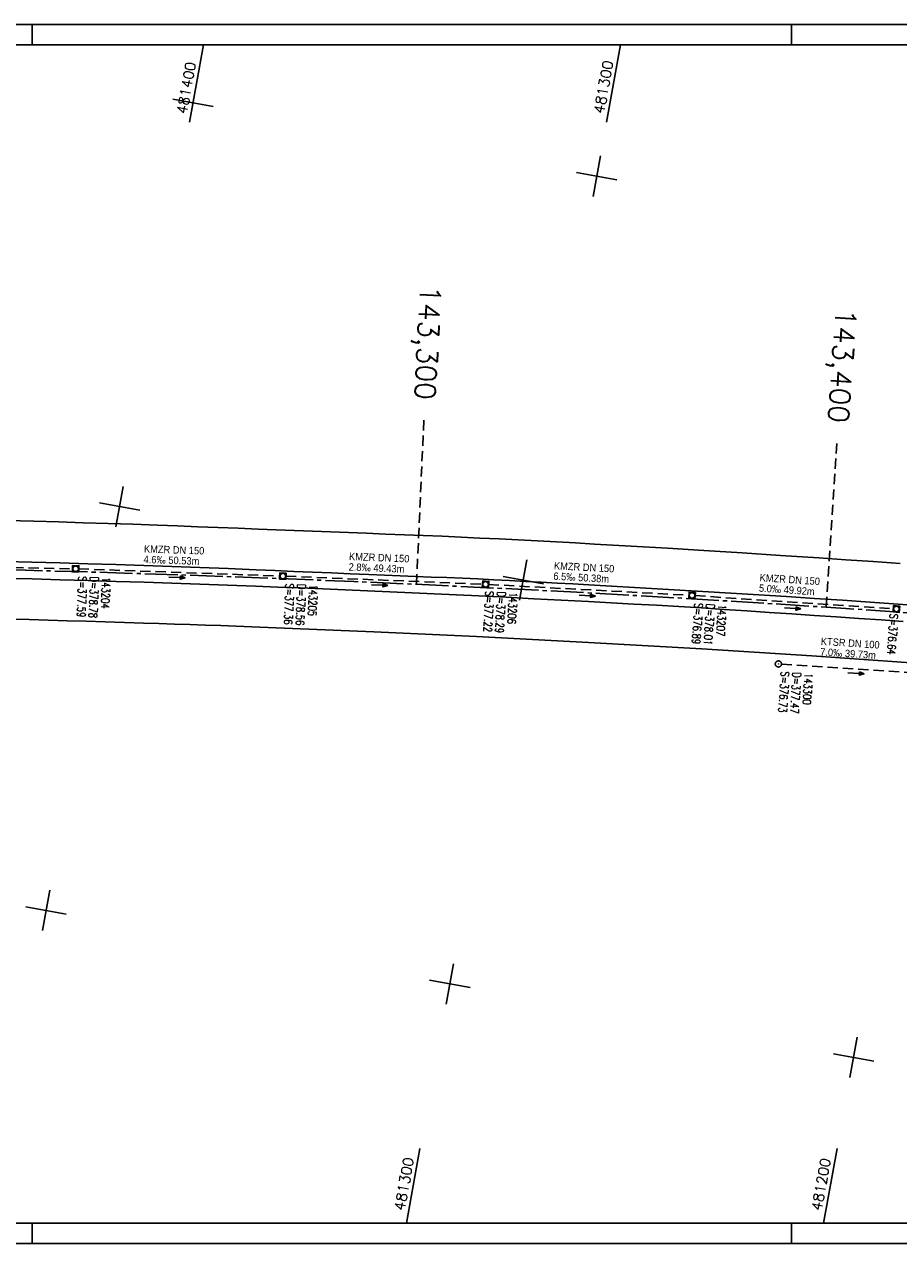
# Model space of a CAD drawing. Extents: x 4513916 to 4515051, y 5481959 to 5482256.
# Tile 3 of 5: x 4514494 to 4514707, y 5481959 to 5482256. Entities that reach past the tile are written whole.
import ezdxf
from ezdxf.enums import TextEntityAlignment as Align

# ---------------------------------------------------------------- set-up
doc = ezdxf.new("R2010")
doc.units = 0
doc.header["$LTSCALE"] = 10
doc.header["$MEASUREMENT"] = 0
for name, pattern in [('ACHSE', [5.5, 4, -0.5, 0.5, -0.5]), ('LT00', [0]), ('LT17', [0.15, 0.1, -0.05]), ('STRICHLINIE2', [0.375, 0.25, -0.125])]:
    doc.linetypes.add(name, pattern=pattern)
doc.layers.get('0').update_dxf_attribs({"linetype": 'LT00'})
for name, color, linetype in [('-BESCH', 7, 'STRICHLINIE2'), ('-BKAN012', 140, 'LT00'), ('-BSCH012', 5, 'LT00'), ('-Halt-Pfeil', 4, 'LT00'), ('A-TEXT-KILOMETER', 30, 'LT17'), ('AX-020', 250, 'ACHSE'), ('RAHMEN', 250, 'Continuous'), ('V_AFBR_BAB', 250, 'LT00'), ('V_KA_MULD', 182, 'LT00'), ('V_KA_PRUF', 182, 'LT00'), ('V_RASTER', 250, 'LT00')]:
    doc.layers.add(name, color=color, linetype=linetype)
doc.styles.add('Haltungsbeschriftung', font='arial.ttf', dxfattribs={"width": 0.75})
doc.styles.add('Kilometrierung', font='romans.shx')
doc.styles.add('schachtbeschriftung', font='romans.shx', dxfattribs={"width": 0.75, "height": 0.2})
doc.styles.get("Standard").update_dxf_attribs({"font": 'romans.shx', "width": 0.8})

# ---------------------------------------------------------------- blocks, each defined once
blk = doc.blocks.new('SYMB0003')
at = {"color": 0, "linetype": 'ByBlock'}
for p, q in [((-0.015712, 0), (0.010166, 0.012015)), ((0, -0.021257), (-0.015712, 0)), ((0.010166, 0.012015), (0, -0.021257))]:
    blk.add_line(p, q, dxfattribs=at)
for points in [[(-0.031395, 0.499013), (-0.093691, 0.491144), (-0.154509, 0.475528), (-0.21289, 0.452414), (-0.267913, 0.422164), (-0.318712, 0.385257), (-0.364484, 0.342274), (-0.404509, 0.293893), (-0.438154, 0.240877), (-0.464888, 0.184062), (-0.484292, 0.124345), (-0.496058, 0.062667), (-0.5, 0)], [(-0.5, 0), (-0.496058, -0.062667), (-0.484292, -0.124345), (-0.464888, -0.184062), (-0.438154, -0.240877), (-0.404509, -0.293893), (-0.364485, -0.342274), (-0.318712, -0.385257), (-0.267914, -0.422164), (-0.21289, -0.452414), (-0.154509, -0.475529), (-0.093691, -0.491144), (-0.031395, -0.499014), (0.031395, -0.499014)], [(0.5, 0), (0.496057, 0.062667), (0.484292, 0.124345), (0.464888, 0.184062), (0.438153, 0.240877), (0.404509, 0.293893), (0.364484, 0.342274), (0.318712, 0.385257), (0.267913, 0.422164), (0.21289, 0.452414), (0.154509, 0.475528), (0.093691, 0.491144), (0.031395, 0.499013), (-0.031395, 0.499013)], [(0.031395, -0.499014), (0.093691, -0.491144), (0.154509, -0.475529), (0.21289, -0.452414), (0.267914, -0.422164), (0.318712, -0.385257), (0.364485, -0.342274), (0.404509, -0.293893), (0.438154, -0.240877), (0.464889, -0.184062), (0.484292, -0.124345), (0.496058, -0.062667), (0.5, 0)]]:
    blk.add_lwpolyline(points, dxfattribs=at)
blk = doc.blocks.new('SYMB1210')
at = {"color": 0, "linetype": 'ByBlock'}
blk.add_line((0.018815, -0.179014), (0.055623, -0.17119), dxfattribs=at)
for points in [[(-0.2, -0.2), (-0.2, 0.2), (0.2, 0.2), (0.2, -0.2), (-0.2, -0.2)], [(0.018815, 0.179014), (-0.018815, 0.179014), (-0.055623, 0.17119), (-0.09, 0.155885), (-0.120444, 0.133766), (-0.145623, 0.105801), (-0.164438, 0.073213), (-0.176067, 0.037424), (-0.18, 0)], [(-0.18, 0), (-0.176067, -0.037424), (-0.164438, -0.073213), (-0.145623, -0.105801), (-0.120444, -0.133766), (-0.09, -0.155885), (-0.055623, -0.17119), (-0.018815, -0.179014), (0.018815, -0.179014)], [(0.18, 0), (0.176067, 0.037424), (0.164438, 0.073213), (0.145623, 0.105801), (0.120444, 0.133766), (0.09, 0.155885), (0.055623, 0.17119), (0.018815, 0.179014)], [(0.055623, -0.17119), (0.09, -0.155885), (0.120444, -0.133766), (0.145623, -0.105801), (0.164438, -0.073213), (0.176067, -0.037424), (0.18, 0)]]:
    blk.add_lwpolyline(points, dxfattribs=at)
blk = doc.blocks.new('SYMB0070')
at = {"color": 0, "linetype": 'ByBlock'}
for p, q in [((-0.5, 0), (0.2, 0)), ((0.5, 0), (0.2, 0.1)), ((0.2, 0.1), (0.2, 0)), ((0.468, 0), (0.21, 0.086)), ((0.21, 0.086), (0.21, -0.086)), ((0.21, -0.086), (0.468, 0)), ((0.22, -0.072), (0.437, 0)), ((0.23, -0.058), (0.405, 0)), ((0.24, -0.045), (0.374, 0)), ((0.342, 0), (0.25, 0.031)), ((0.25, 0.031), (0.25, -0.031)), ((0.25, -0.031), (0.342, 0)), ((0.26, -0.017), (0.31, 0)), ((0.27, -0.003), (0.279, 0))]:
    blk.add_line(p, q, dxfattribs=at)
for points in [[(0.2, 0), (0.2, -0.1), (0.5, 0)], [(0.437, 0), (0.22, 0.072), (0.22, -0.072)], [(0.405, 0), (0.23, 0.058), (0.23, -0.058)], [(0.374, 0), (0.24, 0.045), (0.24, -0.045)], [(0.31, 0), (0.26, 0.017), (0.26, -0.017)], [(0.279, 0), (0.27, 0.003), (0.27, -0.003)]]:
    blk.add_lwpolyline(points, dxfattribs=at)

msp = doc.modelspace()

# ---------------------------------------------------------------- linework, layer by layer
at = {"layer": '-BESCH'}
for p, q in [((4514457.4, 5482124.85), (4514505.6, 5482123.84)), ((4514507.1, 5482123.8), (4514556.1, 5482122.08)), ((4514557.6, 5482122.03), (4514605.49, 5482120.08)), ((4514606.99, 5482120.01), (4514655.8, 5482117.38)), ((4514657.3, 5482117.29), (4514705.61, 5482114.09)), ((4514678.34, 5482100.6), (4514716.49, 5482098.16))]:
    msp.add_line(p, q, dxfattribs=at)
at = {"layer": 'A-TEXT-KILOMETER', "ltscale": 2.5}
for p, q in [((4514589.41, 5482120.05), (4514591.19, 5482160)), ((4514689.25, 5482114.49), (4514691.83, 5482154.39))]:
    msp.add_line(p, q, dxfattribs=at)
at = {"layer": 'AX-020', "ltscale": 0.2, "flags": 128}
msp.add_lwpolyline([(4513940.76, 5482107.61), (4513943.02, 5482107.8), (4513962.97, 5482109.43), (4513982.92, 5482110.98), (4513994.13, 5482111.81), (4514014.1, 5482113.24), (4514034.06, 5482114.59), (4514054.04, 5482115.85), (4514074.01, 5482117.04), (4514094, 5482118.15), (4514113.98, 5482119.17), (4514133.97, 5482120.12), (4514153.97, 5482120.99), (4514173.97, 5482121.77), (4514193.97, 5482122.48), (4514213.97, 5482123.11), (4514233.97, 5482123.66), (4514253.98, 5482124.12), (4514273.99, 5482124.51), (4514294, 5482124.82), (4514314.01, 5482125.05), (4514334.03, 5482125.19), (4514354.04, 5482125.26), (4514374.05, 5482125.25), (4514394.06, 5482125.16), (4514414.08, 5482124.98), (4514434.09, 5482124.73), (4514454.1, 5482124.4), (4514474.11, 5482123.98), (4514494.11, 5482123.49), (4514514.12, 5482122.92), (4514534.12, 5482122.27), (4514554.12, 5482121.53), (4514574.12, 5482120.72), (4514594.11, 5482119.83), (4514614.1, 5482118.86), (4514634.09, 5482117.81), (4514654.07, 5482116.67), (4514674.04, 5482115.46), (4514694.01, 5482114.17), (4514713.98, 5482112.8), (4514733.94, 5482111.35), (4514753.89, 5482109.82), (4514773.84, 5482108.21), (4514793.78, 5482106.51), (4514813.72, 5482104.74), (4514833.65, 5482102.89), (4514853.57, 5482100.97), (4514865.76, 5482099.73)], dxfattribs=at)
at = {"layer": 'RAHMEN'}
for p, q in [((4514495.76, 5482256.45), (4514495.76, 5482251.45)), ((4514680.76, 5482256.45), (4514680.76, 5482251.45)), ((4514495.76, 5481959.45), (4514495.76, 5481964.45)), ((4514680.76, 5481959.45), (4514680.76, 5481964.45))]:
    msp.add_line(p, q, dxfattribs=at)
for points in [[(4513915.76, 5481959.45), (4515050.76, 5481959.45), (4515050.76, 5482256.45), (4513915.76, 5482256.45), (4513915.76, 5481959.45)], [(4513940.76, 5481964.45), (4514865.76, 5481964.45), (4514865.76, 5482251.45), (4513940.76, 5482251.45), (4513940.76, 5481964.45)]]:
    msp.add_lwpolyline(points, dxfattribs=at)
at = {"layer": 'V_AFBR_BAB'}
for points in [[(4514707.26, 5482125.13), (4514700.65, 5482125.59), (4514694.05, 5482126.04), (4514687.44, 5482126.49), (4514678.12, 5482127.1), (4514668.79, 5482127.7), (4514659.46, 5482128.28), (4514650.58, 5482128.82), (4514641.7, 5482129.35), (4514632.82, 5482129.86), (4514628.17, 5482130.12), (4514623.51, 5482130.38), (4514618.86, 5482130.63), (4514614.2, 5482130.87), (4514609.54, 5482131.11), (4514604.88, 5482131.33), (4514600.28, 5482131.54), (4514595.67, 5482131.74), (4514591.07, 5482131.94), (4514586.46, 5482132.12), (4514581.86, 5482132.3), (4514577.25, 5482132.48), (4514570.65, 5482132.74), (4514564.04, 5482133), (4514557.44, 5482133.25), (4514550.83, 5482133.51), (4514545.92, 5482133.71), (4514541.01, 5482133.9), (4514536.09, 5482134.09), (4514531.18, 5482134.28), (4514526.27, 5482134.46), (4514520.25, 5482134.67), (4514514.24, 5482134.87), (4514508.22, 5482135.06), (4514502.21, 5482135.24), (4514496.19, 5482135.42), (4514489.64, 5482135.6)], [(4514713.51, 5482114.74), (4514706.74, 5482115.22), (4514699.97, 5482115.69), (4514693.19, 5482116.15), (4514686.42, 5482116.6), (4514679.6, 5482117.05), (4514672.79, 5482117.48), (4514665.97, 5482117.91), (4514659.16, 5482118.33), (4514653.61, 5482118.66), (4514648.06, 5482118.98), (4514642.5, 5482119.3), (4514636.95, 5482119.62), (4514631.4, 5482119.93), (4514627.54, 5482120.15), (4514623.68, 5482120.36), (4514619.82, 5482120.57), (4514615.96, 5482120.77), (4514612.1, 5482120.97), (4514608.23, 5482121.16), (4514604.37, 5482121.35), (4514600.58, 5482121.52), (4514596.79, 5482121.68), (4514593, 5482121.83), (4514589.2, 5482121.99), (4514585.41, 5482122.14), (4514581.62, 5482122.29), (4514577.83, 5482122.44), (4514573.24, 5482122.63), (4514568.66, 5482122.82), (4514564.08, 5482123.01), (4514559.49, 5482123.21), (4514554.91, 5482123.41), (4514550.33, 5482123.6), (4514543.48, 5482123.87), (4514536.63, 5482124.14), (4514529.78, 5482124.39), (4514522.93, 5482124.63), (4514516.13, 5482124.86), (4514509.32, 5482125.07), (4514502.51, 5482125.27), (4514495.71, 5482125.46), (4514489.12, 5482125.64)], [(4514708.03, 5482110.98), (4514702.61, 5482111.36), (4514697.19, 5482111.74), (4514691.77, 5482112.11), (4514686.35, 5482112.48), (4514680.86, 5482112.85), (4514675.36, 5482113.22), (4514669.87, 5482113.58), (4514664.37, 5482113.93), (4514658.88, 5482114.28), (4514653.37, 5482114.61), (4514647.86, 5482114.93), (4514642.35, 5482115.25), (4514636.84, 5482115.55), (4514631.34, 5482115.85), (4514624.65, 5482116.2), (4514617.97, 5482116.55), (4514611.28, 5482116.89), (4514604.6, 5482117.22), (4514599.17, 5482117.48), (4514593.75, 5482117.74), (4514588.32, 5482118), (4514582.89, 5482118.25), (4514577.47, 5482118.49), (4514572.01, 5482118.72), (4514566.55, 5482118.95), (4514561.09, 5482119.16), (4514555.63, 5482119.38), (4514550.17, 5482119.58), (4514543.39, 5482119.83), (4514536.6, 5482120.08), (4514529.81, 5482120.31), (4514523.03, 5482120.54), (4514516.21, 5482120.76), (4514509.39, 5482120.97), (4514502.57, 5482121.17), (4514495.75, 5482121.35), (4514490.46, 5482121.49)], [(4514490.54, 5482111.57), (4514495, 5482111.45), (4514499.64, 5482111.32), (4514504.29, 5482111.19), (4514508.94, 5482111.04), (4514513.58, 5482110.9), (4514518.23, 5482110.75), (4514522.88, 5482110.6), (4514526.65, 5482110.48), (4514530.41, 5482110.36), (4514534.18, 5482110.24), (4514537.95, 5482110.11), (4514541.72, 5482109.98), (4514545.49, 5482109.84), (4514549.26, 5482109.69), (4514579.02, 5482108.47), (4514603.99, 5482107.34), (4514631.35, 5482105.91), (4514658.91, 5482104.34), (4514685.73, 5482102.6), (4514713.36, 5482100.71)]]:
    msp.add_lwpolyline(points, dxfattribs=at)
at = {"layer": 'V_RASTER'}
for p, q in [((4514537.5, 5482251.45), (4514534.07, 5482232.62)), ((4514635.71, 5482232.62), (4514639.14, 5482251.45)), ((4514539.86, 5482236.47), (4514530.02, 5482238.26)), ((4514632.43, 5482214.55), (4514634.22, 5482224.39)), ((4514638.24, 5482218.58), (4514628.4, 5482220.37)), ((4514517.94, 5482143.9), (4514516.15, 5482134.06)), ((4514512.12, 5482139.88), (4514521.96, 5482138.09)), ((4514614.53, 5482116.17), (4514616.32, 5482126.01)), ((4514610.51, 5482121.98), (4514620.35, 5482120.19)), ((4514500.04, 5482045.52), (4514498.25, 5482035.68)), ((4514504.07, 5482039.7), (4514494.23, 5482041.49)), ((4514596.64, 5482017.78), (4514598.43, 5482027.62)), ((4514602.45, 5482021.81), (4514592.61, 5482023.6)), ((4514696.81, 5482009.73), (4514695.02, 5481999.89)), ((4514700.84, 5482003.91), (4514691, 5482005.7)), ((4514586.94, 5481964.45), (4514590.25, 5481982.65)), ((4514691.89, 5481982.65), (4514688.58, 5481964.45))]:
    msp.add_line(p, q, dxfattribs=at)

# ---------------------------------------------------------------- block references
at = {"layer": '-Halt-Pfeil', "yscale": 4.000000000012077, "zscale": 4}
for p, xscale, rotation in [((4514531.05, 5482121.72), 3.999999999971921, 357.9922900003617), ((4514580.43, 5482119.86), 3.999999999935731, 357.6773799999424), ((4514631.02, 5482117.29), 3.999999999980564, 356.9105700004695), ((4514681.08, 5482114.18), 4.00000000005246, 356.2168599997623), ((4514696.52, 5482098.38), 3.999999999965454, 356.3359700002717)]:
    msp.add_blockref('SYMB0070', p, dxfattribs=dict(at, xscale=xscale, rotation=rotation))
at = {"layer": 'V_KA_MULD', "yscale": 3.799999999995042, "zscale": 3.8}
for p, xscale, rotation in [((4514506.35, 5482123.83), 3.800000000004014, 358.4309595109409), ((4514556.85, 5482122.06), 3.799999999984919, 357.4960509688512), ((4514606.24, 5482120.05), 3.799999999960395, 355.9718082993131), ((4514656.55, 5482117.34), 3.79999999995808, 356.4665340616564), ((4514706.36, 5482114.04), 3.80000000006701, 355.4012784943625)]:
    msp.add_blockref('SYMB1210', p, dxfattribs=dict(at, xscale=xscale, rotation=rotation))
at = {"layer": 'V_KA_PRUF', "xscale": 1.499999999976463, "yscale": 1.499999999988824, "zscale": 1.5, "rotation": 1.22031522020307e-10}
msp.add_blockref('SYMB0003', (4514677.59, 5482100.65), dxfattribs=at)

# ---------------------------------------------------------------- texts
at = {"layer": '-BKAN012', "style": 'Haltungsbeschriftung', "width": 0.9}
for s, rotation, p in [('KMZR DN 150', 357.9923, (4514522.97, 5482127.81)), ('KMZR DN 150', 357.6774, (4514572.94, 5482125.97)), ('4.6‰ 50.53m', 357.9923, (4514522.88, 5482125.25)), ('2.8‰ 49.43m', 357.6774, (4514572.84, 5482123.41)), ('KMZR DN 150', 356.9106, (4514622.86, 5482123.72)), ('6.5‰ 50.38m', 356.9106, (4514622.72, 5482121.17)), ('KMZR DN 150', 356.2169, (4514672.98, 5482120.82)), ('5.0‰ 49.92m', 356.2169, (4514672.81, 5482118.27)), ('KTSR DN 100', 356.336, (4514687.89, 5482105.29)), ('7.0‰ 39.73m', 356.336, (4514687.73, 5482102.73))]:
    msp.add_text(s, height=1.8, rotation=rotation, dxfattribs=at).set_placement(p)
at = {"layer": '-BSCH012', "style": 'schachtbeschriftung', "width": 0.75}
for s, rotation, p in [('S=377.59', 267.9923, (4514507.04, 5482122.05)), ('D=378.78', 267.9923, (4514509.92, 5482121.95)), ('143204', 267.9923, (4514512.8, 5482121.85)), ('S=377.36', 267.6774, (4514557.53, 5482120.28)), ('D=378.56', 267.6774, (4514560.41, 5482120.16)), ('143205', 267.6774, (4514563.28, 5482120.04)), ('S=377.22', 266.9106, (4514606.24, 5482118.46)), ('D=378.29', 266.9106, (4514609.12, 5482118.3)), ('143206', 266.9106, (4514611.99, 5482118.15)), ('S=376.89', 266.2169, (4514657.19, 5482115.54)), ('D=378.01', 266.2169, (4514660.06, 5482115.35)), ('143207', 266.2169, (4514662.93, 5482115.16)), ('S=376.64', 265.8663, (4514704.77, 5482112.96)), ('S=376.73', 266.336, (4514678.23, 5482098.85)), ('D=377.47', 266.336, (4514681.1, 5482098.67)), ('143300', 266.336, (4514683.97, 5482098.49))]:
    msp.add_text(s, height=2, rotation=rotation, dxfattribs=at).set_placement(p)
at = {"layer": 'A-TEXT-KILOMETER', "style": 'Kilometrierung'}
for s, rotation, p in [('143,300', 267, (4514591.42, 5482165)), ('143,400', 266, (4514692.16, 5482159.38))]:
    msp.add_text(s, height=5, rotation=rotation, dxfattribs=at).set_placement(p, align=Align.MIDDLE_RIGHT)
at = {"layer": 'V_RASTER'}
for s, width, p in [(' 481400', 0.991, (4514533.09, 5482232.8)), (' 481300', 1.017, (4514634.73, 5482232.8)), (' 481300', 1.017, (4514586.13, 5481965.61)), (' 481200', 1.002, (4514687.77, 5481965.61))]:
    msp.add_text(s, height=2.5, rotation=79.6914, dxfattribs=dict(at, width=width)).set_placement(p)

doc.saveas('drawing.dxf')
